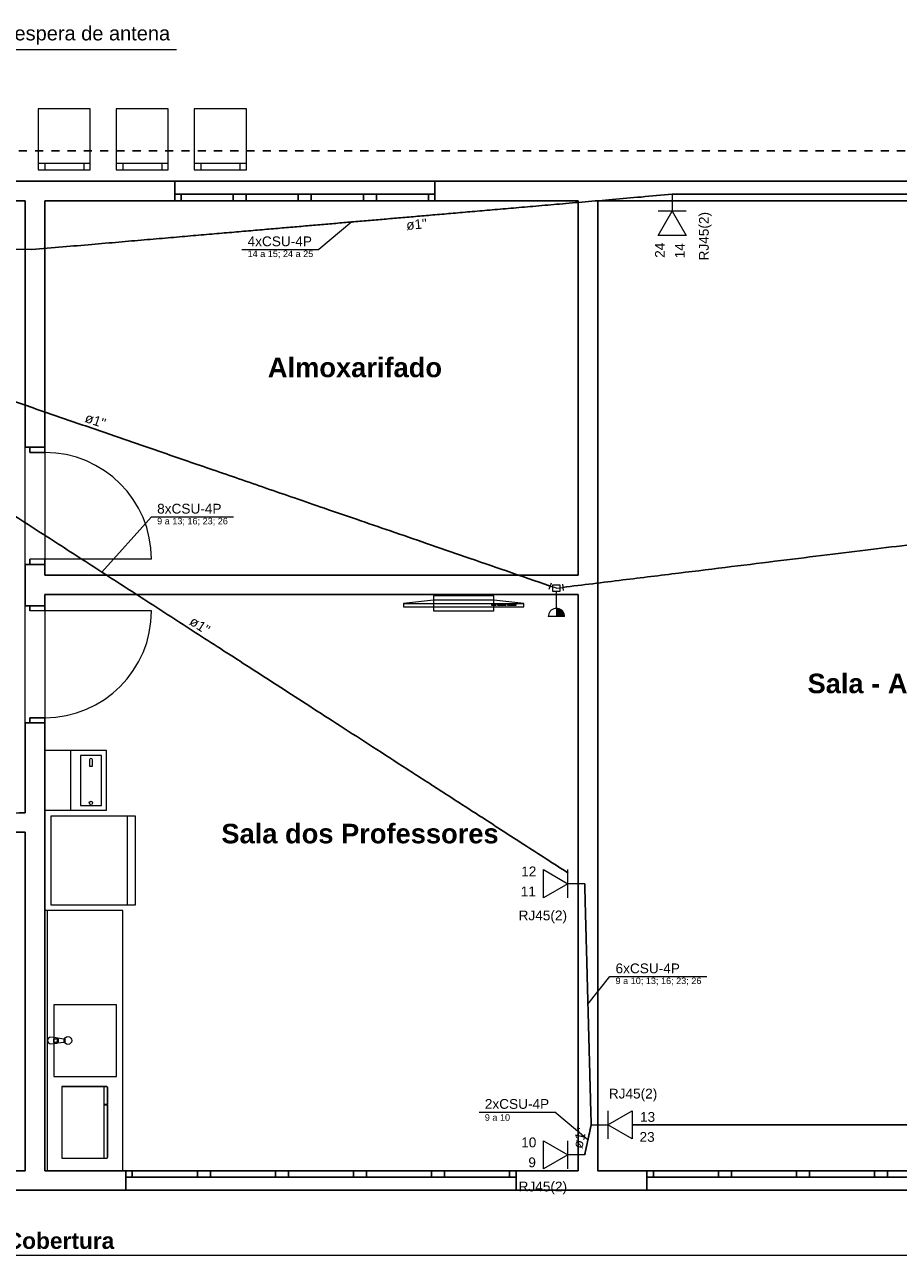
# Model space of a CAD drawing. Header units: millimetres. Extents: x 55082 to 85113, y -5867 to -946.
# Tile 64 of 77: x 80855 to 81527, y -5318 to -4373. Entities that reach past the tile are written whole.
import ezdxf

# ---------------------------------------------------------------- set-up
doc = ezdxf.new("R2010")
doc.units = ezdxf.units.MM
doc.header["$MEASUREMENT"] = 0
doc.linetypes.add('JIS_02_1.2', pattern=[0.25, 0.125, -0.125])
for name, color, linetype, lineweight in [('CE-Condutos', 5, 'Continuous', 30), ('CE-Conexões', 9, 'Continuous', 5), ('CE-Textos conduto', 7, 'Continuous', 5), ('CE-Textos fios', 7, 'Continuous', 5), ('FINA', 8, 'Continuous', 5), ('HIDRO', 251, 'Continuous', 13), ('Nível 1', 7, 'Continuous', 5), ('P-SIMBOL', 5, 'Continuous', 20), ('Textos', 7, 'Continuous', 5)]:
    doc.layers.add(name, color=color, linetype=linetype, lineweight=lineweight)
doc.styles.add('Arial', font='arial.ttf')
doc.styles.add('ArialN', font='arialbd.ttf')

msp = doc.modelspace()

# ---------------------------------------------------------------- hatches: boundary and pattern name
at = {"layer": 'P-SIMBOL', "linetype": 'Continuous'}
msp.add_hatch(color=256, dxfattribs=at).paths.add_polyline_path([(81263.93, -4821.19), (81263.93, -4821.19), (81263.93, -4827.44), (81263.93, -4827.44), (81270.18, -4827.44), (81270.06, -4826.3), (81269.74, -4825.16), (81269.3, -4824.21), (81268.82, -4823.55), (81268.2, -4823), (81267.36, -4822.27), (81266.37, -4821.76), (81265.34, -4821.39)])

# ---------------------------------------------------------------- linework, layer by layer
for p, q in [((81548.83, -4493.18), (80674.87, -4493.18)), ((80970.51, -4508.18), (80970.51, -4493.18)), ((80970.51, -4508.18), (80970.51, -4493.18)), ((81170.51, -4508.18), (81170.51, -4493.18)), ((81170.51, -4508.18), (81170.51, -4493.18)), ((80870.64, -4701.46), (80870.64, -4508.18)), ((81170.51, -4503.18), (80970.51, -4503.18)), ((80970.51, -4508.18), (81280.64, -4508.18)), ((80975.51, -4508.18), (80975.51, -4503.18)), ((81015.51, -4503.18), (81015.51, -4508.18)), ((81025.51, -4508.18), (81025.51, -4503.18)), ((81065.51, -4503.18), (81065.51, -4508.18)), ((81075.51, -4508.18), (81075.51, -4503.18)), ((81115.51, -4503.18), (81115.51, -4508.18)), ((81125.51, -4508.18), (81125.51, -4503.18)), ((81165.51, -4503.18), (81165.51, -4508.18)), ((81295.64, -4508.18), (81335.64, -4508.18)), ((81295.64, -4628.18), (81295.64, -4508.18)), ((81389.48, -4508.18), (81509.48, -4508.18)), ((80855.64, -4697.46), (80855.64, -4693.76)), ((80870.64, -4697.46), (80855.64, -4697.46)), ((80870.64, -4697.46), (80855.64, -4697.46)), ((80859.14, -4697.46), (80859.14, -4701.46)), ((80870.64, -4697.46), (80870.64, -4693.76)), ((81295.64, -4812.9), (81295.64, -4692.9)), ((80859.14, -4701.46), (80870.64, -4701.46)), ((80859.14, -4783.46), (80859.14, -4787.46)), ((80855.64, -4787.46), (80855.64, -4791.16)), ((80870.64, -4787.46), (80855.64, -4787.46)), ((80855.64, -4819.18), (80855.64, -4787.46)), ((80870.64, -4787.46), (80855.64, -4787.46)), ((80870.64, -4787.46), (80870.64, -4791.16)), ((80870.64, -4810.68), (80870.64, -4823.18)), ((80855.64, -4819.18), (80855.64, -4815.48)), ((80870.64, -4819.18), (80855.64, -4819.18)), ((80870.64, -4819.18), (80855.64, -4819.18)), ((80859.14, -4823.18), (80859.14, -4819.18)), ((80870.64, -4819.18), (80870.64, -4815.48)), ((80859.14, -4909.18), (80859.14, -4905.18)), ((80859.14, -4905.18), (80870.64, -4905.18)), ((80855.64, -4909.18), (80855.64, -4912.88)), ((80870.64, -4909.18), (80855.64, -4909.18)), ((80870.64, -4909.18), (80855.64, -4909.18)), ((80870.64, -4909.18), (80870.64, -4912.88)), ((80855.64, -4993.18), (80846.86, -4993.18)), ((80870.64, -5253.18), (80870.64, -5053.18)), ((80930.64, -5253.18), (80870.64, -5253.18)), ((80932.9, -5253.18), (80932.9, -5268.18)), ((80932.9, -5253.18), (81232.9, -5253.18)), ((80932.9, -5253.18), (80932.9, -5268.18)), ((80937.9, -5253.18), (80937.9, -5258.18)), ((80987.9, -5258.18), (80987.9, -5253.18)), ((80997.9, -5253.18), (80997.9, -5258.18)), ((81047.9, -5258.18), (81047.9, -5253.18)), ((81057.9, -5253.18), (81057.9, -5258.18)), ((81107.9, -5258.18), (81107.9, -5253.18)), ((81117.9, -5253.18), (81117.9, -5258.18)), ((81167.9, -5258.18), (81167.9, -5253.18)), ((81177.9, -5253.18), (81177.9, -5258.18)), ((81227.9, -5258.18), (81227.9, -5253.18)), ((81232.9, -5253.18), (81232.9, -5268.18)), ((81232.9, -5253.18), (81232.9, -5268.18)), ((81633.41, -5253.18), (81295.64, -5253.18)), ((81333.41, -5253.18), (81333.41, -5268.18)), ((81333.41, -5253.18), (81333.41, -5268.18)), ((81338.41, -5253.18), (81338.41, -5258.18)), ((81388.41, -5258.18), (81388.41, -5253.18)), ((81398.41, -5253.18), (81398.41, -5258.18)), ((81448.41, -5258.18), (81448.41, -5253.18)), ((81458.41, -5253.18), (81458.41, -5258.18)), ((81508.41, -5258.18), (81508.41, -5253.18)), ((81518.41, -5253.18), (81518.41, -5258.18)), ((81232.9, -5258.18), (80932.9, -5258.18)), ((81633.41, -5258.18), (81333.41, -5258.18)), ((80932.9, -5268.18), (81232.9, -5268.18))]:
    msp.add_line(p, q)
for points in [[(80841.51, -4508.18), (80855.64, -4508.18)], [(80855.64, -4508.18), (80855.64, -4697.46)], [(80870.64, -4508.18), (80970.51, -4508.18)], [(81280.64, -4508.18), (81280.64, -4795.68)], [(81295.64, -4508.18), (81552.83, -4508.18)], [(81295.64, -5253.18), (81295.64, -4508.18)], [(80870.64, -4795.68), (80870.64, -4783.46)], [(81280.64, -4795.68), (80870.64, -4795.68)], [(80870.64, -4810.68), (81280.64, -4810.68)], [(81280.64, -4810.68), (81280.64, -5253.18)], [(80870.64, -5253.18), (80870.64, -4905.18)], [(80855.64, -4909.18), (80855.64, -4978.18)], [(80855.64, -4978.18), (80850.86, -4978.18)], [(80855.64, -4993.18), (80855.64, -5253.18)], [(80855.64, -5253.18), (80840.8, -5253.18)], [(80932.9, -5253.18), (80870.64, -5253.18)], [(81280.64, -5253.18), (81232.9, -5253.18)], [(80840.8, -5268.18), (80932.9, -5268.18)], [(81232.9, -5268.18), (81633.41, -5268.18)]]:
    msp.add_lwpolyline(points)
msp.add_lwpolyline([(81295.64, -4508.18), (81295.64, -5253.18), (81665.64, -5253.18), (81665.64, -4508.18)], close=True)
at = {"layer": 'CE-Condutos', "linetype": 'JIS_02_1.2', "ltscale": 50}
msp.add_spline([(83344.41, -4469.81), (83210.4, -4469.81), (83084.95, -4469.81), (82967.44, -4469.81), (82857.28, -4469.81), (82753.84, -4469.81), (82656.51, -4469.81), (82564.68, -4469.81), (82477.75, -4469.81), (82395.09, -4469.81), (82316.11, -4469.81), (82240.18, -4469.81), (82166.7, -4469.81), (82095.05, -4469.81), (82024.62, -4469.81), (81954.81, -4469.81), (81885, -4469.81), (81814.57, -4469.81), (81742.92, -4469.81), (81669.44, -4469.81), (81593.51, -4469.81), (81514.53, -4469.81), (81431.87, -4469.81), (81344.94, -4469.81), (81253.11, -4469.81), (81155.78, -4469.81), (81052.34, -4469.81), (80942.18, -4469.81), (80824.67, -4469.81), (80699.22, -4469.81), (80565.21, -4469.81)], degree=3, dxfattribs=at)
at = {"layer": 'CE-Condutos', "linetype": 'Continuous', "ltscale": 50}
for points in [[(80860.64, -4545.64), (80884.45, -4543.59), (80906.73, -4541.66), (80927.58, -4539.87), (80947.13, -4538.18), (80965.47, -4536.6), (80982.71, -4535.11), (80998.97, -4533.71), (81014.36, -4532.38), (81028.98, -4531.12), (81042.95, -4529.91), (81056.36, -4528.76), (81069.34, -4527.64), (81082, -4526.55), (81094.43, -4525.47), (81106.75, -4524.41), (81119.08, -4523.35), (81131.51, -4522.28), (81144.16, -4521.19), (81157.14, -4520.07), (81170.56, -4518.91), (81184.53, -4517.7), (81199.15, -4516.44), (81214.53, -4515.12), (81230.8, -4513.71), (81248.04, -4512.23), (81266.38, -4510.64), (81285.93, -4508.96), (81306.78, -4507.16), (81329.06, -4505.24), (81352.87, -4503.18)], [(81352.87, -4503.18), (81371.33, -4503.18), (81388.6, -4503.18), (81404.78, -4503.18), (81419.93, -4503.18), (81434.15, -4503.18), (81447.52, -4503.18), (81460.13, -4503.18), (81472.06, -4503.18), (81483.4, -4503.18), (81494.23, -4503.18), (81504.63, -4503.18), (81514.7, -4503.18), (81524.51, -4503.18), (81534.15, -4503.18), (81543.71, -4503.18), (81553.26, -4503.18), (81562.9, -4503.18), (81572.71, -4503.18), (81582.78, -4503.18), (81593.18, -4503.18), (81604.01, -4503.18), (81615.35, -4503.18), (81627.28, -4503.18), (81639.89, -4503.18), (81653.26, -4503.18), (81667.48, -4503.18), (81682.64, -4503.18), (81698.81, -4503.18), (81716.08, -4503.18), (81734.55, -4503.18)], [(80555.64, -4561.96), (80590.55, -4584.47), (80623.24, -4605.55), (80653.87, -4625.3), (80682.59, -4643.82), (80709.56, -4661.21), (80734.94, -4677.57), (80758.88, -4693.01), (80781.54, -4707.62), (80803.07, -4721.51), (80823.64, -4734.77), (80843.39, -4747.51), (80862.5, -4759.82), (80881.1, -4771.82), (80899.37, -4783.6), (80917.45, -4795.26), (80935.5, -4806.9), (80953.68, -4818.62), (80972.14, -4830.53), (80991.05, -4842.72), (81010.56, -4855.3), (81030.82, -4868.36), (81051.99, -4882.02), (81074.24, -4896.36), (81097.71, -4911.49), (81122.55, -4927.51), (81148.94, -4944.53), (81177.03, -4962.64), (81206.96, -4981.94), (81238.9, -5002.54), (81273.01, -5024.53)], [(80555.64, -4561.96), (80589.75, -4573.7), (80621.68, -4584.68), (80651.58, -4594.97), (80679.6, -4604.61), (80705.91, -4613.67), (80730.65, -4622.18), (80753.99, -4630.21), (80776.07, -4637.81), (80797.05, -4645.03), (80817.09, -4651.93), (80836.35, -4658.55), (80854.97, -4664.96), (80873.12, -4671.2), (80890.94, -4677.34), (80908.6, -4683.41), (80926.25, -4689.49), (80944.05, -4695.61), (80962.14, -4701.84), (80980.69, -4708.22), (80999.85, -4714.81), (81019.78, -4721.67), (81040.63, -4728.84), (81062.55, -4736.39), (81085.71, -4744.36), (81110.26, -4752.8), (81136.34, -4761.78), (81164.13, -4771.34), (81193.77, -4781.54), (81225.41, -4792.43), (81259.22, -4804.06)], [(81268.76, -4805.09), (81314.91, -4799.42), (81358.11, -4794.12), (81398.58, -4789.15), (81436.51, -4784.49), (81472.13, -4780.11), (81505.65, -4775.99), (81537.27, -4772.11), (81567.21, -4768.43), (81595.67, -4764.94), (81622.87, -4761.6), (81649.02, -4758.39), (81674.32, -4755.28), (81698.99, -4752.25), (81723.25, -4749.27), (81747.29, -4746.31), (81771.33, -4743.36), (81795.58, -4740.38), (81820.25, -4737.35), (81845.56, -4734.24), (81871.7, -4731.03), (81898.9, -4727.69), (81927.37, -4724.2), (81957.3, -4720.52), (81988.92, -4716.63), (82022.44, -4712.52), (82058.06, -4708.14), (82096, -4703.48), (82136.46, -4698.51), (82179.66, -4693.21), (82225.81, -4687.54)], [(81285.64, -5032.67), (81285.88, -5041.63), (81286.11, -5050.02), (81286.32, -5057.86), (81286.52, -5065.22), (81286.7, -5072.12), (81286.88, -5078.61), (81287.05, -5084.73), (81287.2, -5090.52), (81287.35, -5096.02), (81287.49, -5101.27), (81287.63, -5106.32), (81287.76, -5111.21), (81287.89, -5115.97), (81288.01, -5120.65), (81288.14, -5125.28), (81288.27, -5129.92), (81288.39, -5134.6), (81288.52, -5139.36), (81288.65, -5144.24), (81288.79, -5149.29), (81288.93, -5154.55), (81289.08, -5160.05), (81289.23, -5165.84), (81289.4, -5171.96), (81289.58, -5178.45), (81289.76, -5185.35), (81289.96, -5192.7), (81290.17, -5200.55), (81290.4, -5208.93), (81290.64, -5217.89)], [(81290.64, -5217.89), (81290.4, -5219), (81290.17, -5220.05), (81289.96, -5221.02), (81289.76, -5221.94), (81289.58, -5222.79), (81289.4, -5223.6), (81289.23, -5224.36), (81289.08, -5225.08), (81288.93, -5225.76), (81288.79, -5226.42), (81288.65, -5227.04), (81288.52, -5227.65), (81288.39, -5228.24), (81288.27, -5228.82), (81288.14, -5229.4), (81288.01, -5229.98), (81287.89, -5230.56), (81287.76, -5231.15), (81287.63, -5231.76), (81287.49, -5232.38), (81287.35, -5233.04), (81287.2, -5233.72), (81287.05, -5234.44), (81286.88, -5235.2), (81286.7, -5236.01), (81286.52, -5236.86), (81286.32, -5237.78), (81286.11, -5238.75), (81285.88, -5239.79), (81285.64, -5240.91)], [(81322.61, -5217.88), (81363.83, -5217.86), (81402.53, -5217.84), (81438.88, -5217.83), (81473.08, -5217.82), (81505.29, -5217.8), (81535.71, -5217.79), (81564.5, -5217.78), (81591.86, -5217.77), (81617.95, -5217.76), (81642.97, -5217.75), (81667.08, -5217.74), (81690.48, -5217.73), (81713.33, -5217.72), (81735.83, -5217.71), (81758.14, -5217.7), (81780.45, -5217.69), (81802.95, -5217.68), (81825.8, -5217.67), (81849.2, -5217.66), (81873.31, -5217.65), (81898.33, -5217.64), (81924.42, -5217.63), (81951.78, -5217.62), (81980.57, -5217.61), (82010.99, -5217.6), (82043.2, -5217.58), (82077.4, -5217.57), (82113.75, -5217.55), (82152.45, -5217.54), (82193.67, -5217.52)]]:
    msp.add_spline(points, degree=3, dxfattribs=at)
at = {"layer": 'CE-Conexões'}
for p, q in [((81258.39, -4806.42), (81260.02, -4801.69)), ((81263.93, -4805.68), (81259.21, -4804.06)), ((81263.93, -4805.68), (81268.9, -4805.07)), ((81268.59, -4802.59), (81269.2, -4807.56))]:
    msp.add_line(p, q, dxfattribs=at)
at = {"layer": 'CE-Textos fios'}
for p, q in [((81106.75, -4524.41), (81081.26, -4545.62)), ((81022.21, -4545.62), (81081.26, -4545.62)), ((80914.56, -4793.39), (80952.7, -4750.97)), ((80952.7, -4750.97), (81015.62, -4750.97)), ((81288.14, -5125.28), (81305.07, -5104.07)), ((81305.07, -5104.07), (81379.64, -5104.07)), ((81204.57, -5208.19), (81262.64, -5208.19)), ((81288.14, -5229.4), (81262.64, -5208.19))]:
    msp.add_line(p, q, dxfattribs=at)
at = {"layer": 'FINA'}
for p, q in [((80905.57, -4437.45), (80865.57, -4437.45)), ((80865.57, -4437.45), (80865.57, -4484.45)), ((80905.57, -4484.45), (80905.57, -4437.45)), ((80965.57, -4437.45), (80925.57, -4437.45)), ((80925.57, -4437.45), (80925.57, -4484.45)), ((80965.57, -4484.45), (80965.57, -4437.45)), ((81025.57, -4437.45), (80985.57, -4437.45)), ((80985.57, -4437.45), (80985.57, -4484.45)), ((81025.57, -4484.45), (81025.57, -4437.45)), ((80905.57, -4479.45), (80865.57, -4479.45)), ((80870.57, -4479.45), (80870.57, -4484.45)), ((80900.57, -4479.45), (80900.57, -4484.45)), ((80965.57, -4479.45), (80925.57, -4479.45)), ((80930.57, -4479.45), (80930.57, -4484.45)), ((80960.57, -4479.45), (80960.57, -4484.45)), ((81025.57, -4479.45), (80985.57, -4479.45)), ((80990.57, -4479.45), (80990.57, -4484.45)), ((81020.57, -4479.45), (81020.57, -4484.45)), ((80865.57, -4484.45), (80905.57, -4484.45)), ((80925.57, -4484.45), (80965.57, -4484.45)), ((80985.57, -4484.45), (81025.57, -4484.45)), ((80952.64, -4783.46), (80859.14, -4783.46)), ((81215.72, -4811.66), (81169.44, -4811.66)), ((81169.44, -4811.66), (81169.44, -4823.23)), ((81215.72, -4823.23), (81215.72, -4811.66)), ((81169.44, -4814.94), (81146.31, -4817.44)), ((81146.31, -4817.44), (81146.31, -4819.94)), ((81146.31, -4817.44), (81238.86, -4817.44)), ((81146.31, -4819.94), (81238.86, -4819.94)), ((81215.72, -4814.94), (81169.44, -4814.94)), ((81214.18, -4818.94), (81214.18, -4818.32)), ((81214.18, -4818.32), (81217.26, -4818.32)), ((81217.26, -4818.94), (81214.18, -4818.94)), ((81238.86, -4817.44), (81215.72, -4814.94)), ((81217.26, -4818.32), (81217.26, -4818.94)), ((81218.8, -4818.94), (81218.8, -4818.32)), ((81218.8, -4818.32), (81224.97, -4818.32)), ((81224.97, -4818.94), (81218.8, -4818.94)), ((81224.97, -4818.32), (81224.97, -4818.94)), ((81226.52, -4818.94), (81226.52, -4818.32)), ((81226.52, -4818.32), (81232.69, -4818.32)), ((81232.69, -4818.94), (81226.52, -4818.94)), ((81232.69, -4818.32), (81232.69, -4818.94)), ((81238.86, -4819.94), (81238.86, -4817.44)), ((80952.64, -4823.18), (80859.14, -4823.18)), ((81169.44, -4823.23), (81215.72, -4823.23)), ((80940.25, -4980.94), (80875.25, -4980.94)), ((80875.25, -4980.94), (80875.25, -5048.94)), ((80934.25, -5048.94), (80934.25, -4980.94)), ((80940.25, -5048.94), (80940.25, -4980.94)), ((80930.64, -5053.18), (80870.64, -5053.18)), ((80872.64, -5253.18), (80872.64, -5053.18)), ((80875.25, -5048.94), (80940.25, -5048.94)), ((80930.64, -5253.18), (80930.64, -5053.18)), ((80918.15, -5188.53), (80883.79, -5188.53)), ((80883.79, -5188.53), (80883.79, -5243.53)), ((80883.79, -5188.53), (80918.15, -5188.53)), ((80883.79, -5188.53), (80883.79, -5243.53)), ((80916.12, -5188.53), (80916.12, -5243.53)), ((80918.26, -5188.54), (80918.15, -5188.53)), ((80918.15, -5188.53), (80918.29, -5188.54)), ((80918.37, -5188.57), (80918.26, -5188.54)), ((80918.29, -5188.54), (80918.43, -5188.6)), ((80918.47, -5188.62), (80918.37, -5188.57)), ((80918.43, -5188.6), (80918.55, -5188.68)), ((80918.56, -5188.69), (80918.47, -5188.62)), ((80918.55, -5188.68), (80918.65, -5188.79)), ((80918.64, -5188.77), (80918.56, -5188.69)), ((80918.7, -5188.87), (80918.64, -5188.77)), ((80918.65, -5188.79), (80918.73, -5188.91)), ((80918.75, -5188.98), (80918.7, -5188.87)), ((80918.73, -5188.91), (80918.77, -5189.06)), ((80918.78, -5189.09), (80918.75, -5188.98)), ((80918.77, -5189.06), (80918.79, -5189.21)), ((80918.79, -5189.21), (80918.78, -5189.09)), ((80918.79, -5242.84), (80918.79, -5189.21)), ((80918.79, -5189.21), (80918.79, -5202.32)), ((80918.79, -5202.32), (80916.12, -5202.32)), ((80918.79, -5202.77), (80916.12, -5202.77)), ((80918.79, -5202.77), (80918.79, -5242.84)), ((80883.79, -5243.53), (80918.15, -5243.53)), ((80883.79, -5243.53), (80918.15, -5243.53)), ((80918.15, -5243.53), (80918.29, -5243.51)), ((80918.15, -5243.53), (80918.26, -5243.52)), ((80918.26, -5243.52), (80918.37, -5243.49)), ((80918.29, -5243.51), (80918.43, -5243.46)), ((80918.37, -5243.49), (80918.47, -5243.44)), ((80918.43, -5243.46), (80918.55, -5243.38)), ((80918.47, -5243.44), (80918.56, -5243.37)), ((80918.55, -5243.38), (80918.65, -5243.27)), ((80918.56, -5243.37), (80918.64, -5243.28)), ((80918.64, -5243.28), (80918.7, -5243.19)), ((80918.65, -5243.27), (80918.73, -5243.14)), ((80918.7, -5243.19), (80918.75, -5243.08)), ((80918.73, -5243.14), (80918.77, -5243)), ((80918.75, -5243.08), (80918.78, -5242.96)), ((80918.77, -5243), (80918.79, -5242.84)), ((80918.78, -5242.96), (80918.79, -5242.84))]:
    msp.add_line(p, q, dxfattribs=at)
for points in [[(80570.64, -4508.18), (80570.64, -4978.18), (80855.64, -4978.18), (80855.64, -4508.18)], [(80870.64, -4508.18), (80870.64, -4795.68), (81280.64, -4795.68), (81280.64, -4508.18)], [(80870.64, -4810.68), (80870.64, -5253.18), (81280.64, -5253.18), (81280.64, -4810.68)], [(80720.64, -4993.18), (80720.64, -5253.18), (80855.64, -5253.18), (80855.64, -4993.18)]]:
    msp.add_lwpolyline(points, close=True, dxfattribs=at)
msp.add_lwpolyline([(83900.64, -5268.18), (83900.64, -5318.18), (80090.64, -5318.18), (80090.64, -5268.18)], dxfattribs=at)
for centre, start, end in [((80870.64, -4783.46), 0, 90), ((80870.64, -4823.18), 270, 0)]:
    msp.add_arc(centre, 82, start, end, dxfattribs=at)
at = {"layer": 'HIDRO', "linetype": 'Continuous', "lineweight": 0}
for p, q in [((80917.95, -4930.46), (80870.64, -4930.46)), ((80870.64, -4930.46), (80870.64, -4976.34)), ((80890.48, -4930.46), (80890.48, -4976.34)), ((80898.1, -4934.27), (80898.1, -4972.53)), ((80914.14, -4934.27), (80898.1, -4934.27)), ((80914.14, -4972.53), (80914.14, -4934.27)), ((80917.95, -4976.34), (80917.95, -4930.46)), ((80905.14, -4937.08), (80904.99, -4937.57)), ((80904.99, -4937.57), (80904.99, -4942.35)), ((80904.99, -4942.35), (80907.25, -4942.35)), ((80905.55, -4936.73), (80905.14, -4937.08)), ((80906.12, -4936.6), (80905.55, -4936.73)), ((80906.69, -4936.73), (80906.12, -4936.6)), ((80907.1, -4937.08), (80906.69, -4936.73)), ((80907.25, -4937.57), (80907.1, -4937.08)), ((80907.25, -4942.35), (80907.25, -4937.57)), ((80898.1, -4972.53), (80914.14, -4972.53)), ((80870.64, -4976.34), (80917.95, -4976.34)), ((80925.64, -5125.68), (80877.64, -5125.68)), ((80877.64, -5125.68), (80877.64, -5180.68)), ((80925.64, -5180.68), (80925.64, -5125.68)), ((80879.34, -5151.08), (80875.14, -5150.68)), ((80877.63, -5151.82), (80879.12, -5151.82)), ((80877.63, -5154.54), (80877.63, -5151.82)), ((80885.58, -5152.07), (80880.29, -5151.41)), ((80875.14, -5155.68), (80879.34, -5155.28)), ((80879.12, -5154.54), (80877.63, -5154.54)), ((80880.29, -5154.96), (80885.58, -5154.29)), ((80877.64, -5180.68), (80925.64, -5180.68))]:
    msp.add_line(p, q, dxfattribs=at)
for centre, radius in [((80906.12, -4970.63), 1.27), ((80888.39, -5153.18), 3)]:
    msp.add_circle(centre, radius, dxfattribs=at)
for centre, radius, start, end in [((80875.14, -5153.18), 2.5, 90, 270), ((80879.12, -5153.18), 1.36, 270, 90), ((80879.15, -5153.18), 2.11, 275.16961, 84.83039), ((80885.44, -5153.18), 1.12, 277.13892, 82.86108)]:
    msp.add_arc(centre, radius, start, end, dxfattribs=at)
at = {"layer": 'Nível 1'}
msp.add_line((80665.73, -4391.96), (80971.85, -4391.96), dxfattribs=at)
at = {"layer": 'P-SIMBOL'}
for p, q in [((81352.87, -4503.18), (81352.87, -4516.03)), ((81342.07, -4534.78), (81352.87, -4516.03)), ((81363.67, -4516.03), (81342.07, -4516.03)), ((81352.87, -4516.03), (81363.67, -4534.78)), ((81363.67, -4534.78), (81342.07, -4534.78)), ((80860.64, -4545.64), (80847.79, -4545.64)), ((81261.28, -4803.03), (81266.58, -4803.03)), ((81261.28, -4808.34), (81261.28, -4803.03)), ((81266.58, -4808.34), (81261.28, -4808.34)), ((81263.93, -4821.19), (81263.93, -4808.34)), ((81266.58, -4803.03), (81266.58, -4808.34)), ((81263.93, -4821.19), (81263.93, -4827.44)), ((81270.18, -4827.44), (81257.68, -4827.44)), ((81254.04, -5043.47), (81254.04, -5021.87)), ((81254.04, -5021.87), (81272.79, -5032.67)), ((81272.79, -5043.47), (81272.79, -5021.87)), ((81272.79, -5032.67), (81254.04, -5043.47)), ((81285.64, -5032.67), (81272.79, -5032.67)), ((81303.49, -5217.89), (81322.24, -5207.09)), ((81303.49, -5207.09), (81303.49, -5228.69)), ((81322.24, -5207.09), (81322.24, -5228.69)), ((81290.64, -5217.89), (81303.49, -5217.89)), ((81322.24, -5228.69), (81303.49, -5217.89)), ((81254.04, -5251.71), (81254.04, -5230.11)), ((81254.04, -5230.11), (81272.79, -5240.91)), ((81272.79, -5251.71), (81272.79, -5230.11)), ((81272.79, -5240.91), (81254.04, -5251.71)), ((81285.64, -5240.91), (81272.79, -5240.91))]:
    msp.add_line(p, q, dxfattribs=at)
msp.add_lwpolyline([(81270.18, -4827.44), (81270.09, -4826.35), (81269.81, -4825.3), (81269.35, -4824.31), (81268.72, -4823.42), (81267.95, -4822.65), (81267.06, -4822.02), (81266.07, -4821.56), (81265.02, -4821.28), (81263.93, -4821.19), (81262.85, -4821.28), (81261.8, -4821.56), (81260.81, -4822.02), (81259.92, -4822.65), (81259.15, -4823.42), (81258.52, -4824.31), (81258.06, -4825.3), (81257.78, -4826.35), (81257.68, -4827.44)], dxfattribs=at)

# ---------------------------------------------------------------- texts
at = {"layer": 'CE-Textos conduto', "char_height": 7.5, "width": 31.8979, "attachment_point": 8, "line_spacing_factor": 0.6, "style": 'Arial'}
for insert, rotation in [((81156.69, -4530.12), 4.92744), ((80908.25, -4680.62), 341.01218), ((80987.68, -4837.54), 327.18671), ((81285.67, -5228.86), 77.74464)]:
    msp.add_mtext('ø1"', dxfattribs=dict(at, insert=insert, rotation=rotation))
at = {"layer": 'CE-Textos fios', "attachment_point": 7, "line_spacing_factor": 0.6, "style": 'Arial'}
for s, insert, char_height, width in [('4xCSU-4P', (81026.5, -4543.15), 7.5, 98.9977), ('14 a 15; 24 a 25', (81026.5, -4552.27), 5, 100.9451), ('8xCSU-4P', (80956.98, -4748.49), 7.5, 98.9977), ('9 a 13; 16; 23; 26', (80956.98, -4757.62), 5, 108.7043), ('6xCSU-4P', (81309.35, -5101.59), 7.5, 98.9977), ('9 a 10; 13; 16; 23; 26', (81309.35, -5110.72), 5, 131.997), ('2xCSU-4P', (81208.86, -5205.71), 7.5, 98.9977), ('9 a 10', (81208.86, -5214.84), 5, 38.8262)]:
    msp.add_mtext(s, dxfattribs=dict(at, insert=insert, char_height=char_height, width=width))
at = {"layer": 'FINA', "style": 'ArialN'}
for s, insert, char_height, width, attachment_point in [('Almoxarifado', (81042.09, -4628.65), 15, 267.8049, 1), ('Sala - AEE', (81456.93, -4871.38), 15, 209.6341, 1), ('Sala dos Professores', (81006.37, -4986.7), 15, 426.2424, 1), ('Projeção da Cobertura', (80830.42, -5300.69), 12.5, 374.5617, 2)]:
    msp.add_mtext(s, dxfattribs=dict(at, insert=insert, char_height=char_height, width=width, attachment_point=attachment_point))
at = {"layer": 'Textos', "style": 'Arial'}
for s, insert, char_height, width, attachment_point, line_spacing_factor in [('Subida de tubulação para espera de antena', (80667.95, -4388.35), 11, 599.907, 7, 0.9), ('12', (81248.49, -5027), 7.5, 23.3003, 9, 0.6), ('11', (81248.14, -5042.35), 7.5, 23.3003, 9, 0.6), ('RJ45(2)', (81272.09, -5063.08), 7.5, 74.5198, 9, 0.6), ('RJ45(2)', (81304.19, -5199.94), 7.5, 74.5198, 7, 0.6), ('13', (81328.14, -5215.71), 7.5, 23.3003, 7, 0.6), ('10', (81248.49, -5235.24), 7.5, 23.3003, 9, 0.6), ('23', (81327.79, -5231.06), 7.5, 23.3003, 7, 0.6), ('9', (81248.14, -5250.59), 7.5, 11.6502, 9, 0.6), ('RJ45(2)', (81272.09, -5271.31), 7.5, 74.5198, 9, 0.6)]:
    msp.add_mtext(s, dxfattribs=dict(at, insert=insert, char_height=char_height, width=width, attachment_point=attachment_point, line_spacing_factor=line_spacing_factor))
at = {"layer": 'Textos', "char_height": 7.5, "attachment_point": 9, "rotation": 90.00021, "line_spacing_factor": 0.6, "style": 'Arial'}
for s, insert, width in [('RJ45(2)', (81383.27, -4516.73), 74.5198), ('24', (81347.2, -4540.33), 23.3003), ('14', (81362.55, -4540.68), 23.3003)]:
    msp.add_mtext(s, dxfattribs=dict(at, insert=insert, width=width))

doc.saveas('drawing.dxf')
